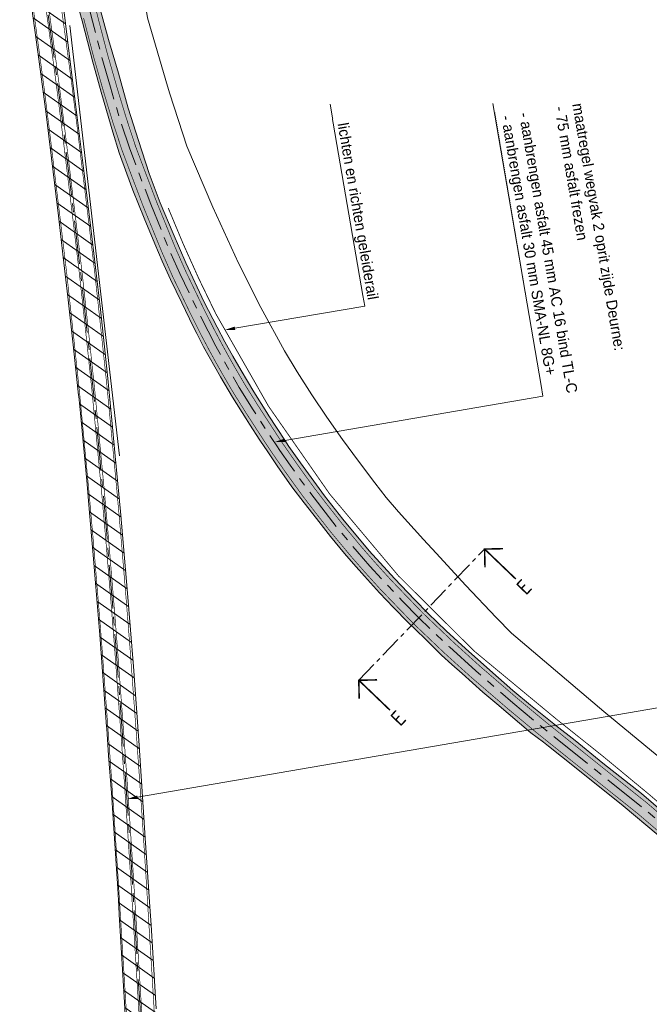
# Model space of a CAD drawing. Header units: metres. Extents: x 0 to 178216, y 0 to 407261.
# Tile 33 of 126: x 177851 to 177996, y 387128 to 387356. Entities that reach past the tile are written whole.
import ezdxf
from ezdxf import colors
from ezdxf.entities.mleader import LeaderData, LeaderLine
from ezdxf.enums import TextEntityAlignment as Align
from ezdxf.math import Vec2, Vec3

# ---------------------------------------------------------------- set-up
doc = ezdxf.new("R2010")
doc.units = ezdxf.units.M
for name, pattern in [('AM-AS', [16, 10, -2, 2, -2]), ('VW-3-3_STREEP', [6, 3, -3]), ('XX-CENTER', [8, 5, -1, 1, -1])]:
    doc.linetypes.add(name, pattern=pattern)
doc.layers.get('0').update_dxf_attribs({"lineweight": 18})
for name, color, linetype, lineweight in [('B-WE-VH-VERHARDING_KANTVERHARDING-G', 50, 'Continuous', 18), ('N-WE-VH-VERHARDING_ASFALT-WEGVAK_2', 7, 'Continuous', 18), ('N-WE-VH-VERHARDING_ASFALT-WEGVAK_2_OP-_EN_AFRITTEN', 7, 'Continuous', 18), ('N-WE-VW-MARKERING_LANGS_STREEP_33-G', 7, 'VW-3-3_STREEP', 18), ('N-WE-VW-MARKERING_LANGS_STREEP_DOORGETROKKEN_3X015-G', 7, 'Continuous', 18), ('T-WE-BV-GELEIDECONSTRUCTIE_GELEIDERAIL-G', 30, 'BV-GELEIDERAIL', 35), ('X-XX-AL-TEKENBLAD-T50-2_1', 7, 'Continuous', 18), ('X-XX-AL-VERWIJZING-S', 7, 'XX-CENTER', 18), ('X-XX-AL-VERWIJZING_DOORSNEDE-G', 7, 'XX-CENTER', 18), ('X-XX-AL-WERKGRENS-G_OVERZICHTSKAART', 7, 'XX-WERKGRENS', 18)]:
    doc.layers.add(name, color=color, linetype=linetype, lineweight=lineweight)
doc.layers.add('N-WE-AM-AS_WEG-G', color=10, linetype='AM-AS', lineweight=18, plot=False)
doc.layers.add('X-XX-AL-HULPLIJN-G', color=210, linetype='Continuous', lineweight=18, plot=False)
doc.styles.add('Futurabook1-1000', font='LT.TTF', dxfattribs={"height": 2.5})
doc.styles.add('NLCS-ISO', font='NLCS-ISO.ttf')
doc.styles.add('NLCS-ISO-M200-T35', font='NLCS-ISO.ttf', dxfattribs={"height": 0.7})
doc.linetypes.add('BV-GELEIDERAIL', pattern='A,10,-3,[108,NLCS.SHX,S=1,R=0,X=0,Y=0],-3', length=16)
doc.linetypes.add('XX-WERKGRENS', pattern='A,0,[137,NLCS.SHX,S=0.1,R=0,X=-1.1,Y=-1.35],-6', length=6)

# ---------------------------------------------------------------- blocks, each defined once
blk = doc.blocks.new('SAL-VERWIJZING_AANZICHT_BOVEN-SO')
at = {"linetype": 'Continuous', "const_width": 0.35, "flags": 128}
for points in [[(3, 7), (0, 10), (-3, 7)], [(0, 10), (0, 0)]]:
    blk.add_lwpolyline(points, dxfattribs=at)
at = {"lineweight": 50, "style": 'NLCS-ISO'}
blk.add_attdef('...', text='', height=5, dxfattribs=at).set_placement((-0.02, -0.9), align=Align.TOP_CENTER)

msp = doc.modelspace()

# ---------------------------------------------------------------- hatches: boundary and pattern name
at = {"layer": 'N-WE-VH-VERHARDING_ASFALT-WEGVAK_2', "transparency": 33554687}
h = msp.add_hatch(dxfattribs=at)
h.set_pattern_fill('ANSI31', color=256, angle=180.002807)
h.set_pattern_definition([(144.76455, (177707.785, 387933.401), (-1.831777, -2.593302), [])])
h.paths.add_polyline_path([(177835.425, 387467.065), (177836.906, 387457.31), (177837.187, 387455.714), (177837.607, 387455.732), (177837.955, 387455.541), (177838.172, 387455.052), (177838.712, 387453.501), (177839.102, 387451.027), (177840.958, 387440.185), (177842.732, 387429.184), (177844.078, 387421.269), (177845.356, 387413.099), (177846.856, 387403.868), (177848.497, 387392.834), (177852.293, 387367.47), (177853.33, 387359.988), (177853.591, 387358.111), (177855.174, 387346.392), (177856.896, 387333.689), (177859.733, 387310.245), (177860.8, 387300.629), (177861.883, 387291.497), (177863.168, 387279.744), (177864.373, 387268.733), (177864.406, 387268.429), (177864.773, 387264.604), (177865.792, 387253.993), (177866.347, 387248.206), (177866.849, 387242.503), (177867.696, 387232.758), (177868.324, 387224.501), (177869.311, 387213.399), (177870.838, 387192.224), (177870.873, 387191.726), (177871.313, 387185.533), (177871.972, 387176.899), (177873.137, 387159.28), (177873.41, 387154.734), (177873.659, 387150.587), (177873.768, 387148.765), (177874.951, 387128.396), (177875.47, 387119.848), (177875.899, 387112.291), (177876.393, 387103.918), (177877.189, 387088.257), (177878.054, 387064.037), (177878.043, 387060.843), (177878.043, 387060.755), (177877.388, 387060.74), (177878.61, 387046.837), (177879.038, 387040.149), (177879.591, 387026.138), (177879.965, 387013.12), (177880.431, 386995.997), (177880.666, 386987.992), (177881.108, 386971.911), (177881.402, 386962.293), (177881.734, 386962.253), (177884.629, 386961.904), (177884.689, 386961.897), (177884.97, 386961.863), (177885.027, 386961.856), (177885.283, 386961.825), (177885.509, 386961.797), (177888.534, 386961.422), (177888.492, 386962.85), (177888.034, 386976.722), (177887.676, 386985.226), (177887.378, 386994.464), (177887.057, 387002.046), (177886.813, 387009.423), (177886.821, 387010.595), (177886.793, 387011.344), (177887.162, 387011.376), (177886.893, 387016.768), (177886.545, 387029.657), (177885.858, 387045.987), (177885.464, 387061.172), (177885.303, 387067.382), (177884.41, 387086.865), (177883.246, 387109.56), (177882.297, 387126.98), (177881.121, 387146.395), (177880.844, 387150.535), (177880.533, 387155.185), (177879.782, 387166.403), (177878.382, 387187.863), (177877.035, 387206.048), (177875.703, 387223.011), (177874.059, 387241.855), (177872.854, 387254.638), (177872.221, 387261.349), (177871.115, 387272.643), (177870.51, 387278.507), (177869.47, 387288.596), (177867.142, 387307.981), (177865.679, 387319.963), (177864.075, 387332.967), (177862.555, 387344.603), (177860.544, 387361.087), (177860.528, 387361.216), (177862.075, 387361.439), (177861.756, 387363.244), (177851.063, 387422.693), (177844.744, 387458.489), (177843.39, 387466.329), (177843.183, 387467.459)])
at = {"layer": 'N-WE-VH-VERHARDING_ASFALT-WEGVAK_2_OP-_EN_AFRITTEN', "transparency": 33554687}
h = msp.add_hatch(dxfattribs=at)
h.set_pattern_fill('ZIGZAG', color=256, angle=360)
h.set_pattern_definition([(279.76174, (177707.785, 387933.401), (3.667356, -2.590704), [3.175, -3.175]), (9.76174, (177708.3233, 387930.272), (2.590704, 3.667356), [3.175, -3.175])])
h.paths.add_polyline_path([(178064.4635, 386936.5366), (178070.8047, 386935.7969), (178070.467, 386936.859), (178070.155, 386938.523), (178069.971, 386940.559), (178070.139, 386943.106), (178070.859, 386950.234), (178071.816, 386959.407), (178073.027, 386967.12), (178073.889, 386974.319), (178074.586, 386980.098), (178075.387, 386987.778), (178076.518, 387002.221), (178076.676, 387017.035), (178076.249, 387025.838), (178076.069, 387029.547), (178074.781, 387040.713), (178073.281, 387049.54), (178071.566, 387057.841), (178068.957, 387068.266), (178065.338, 387079.165), (178060.45, 387091.853), (178051.295, 387111.105), (178046.043, 387120.194), (178045.424, 387121.112), (178039.909, 387129.278), (178034.078, 387137.277), (178030.26, 387141.973), (178024.504, 387148.584), (178020.751, 387152.848), (178017.017, 387156.521), (178013.032, 387160.477), (178007.102, 387165.801), (178003.345, 387169.13), (177994.451, 387176.755), (177985.524, 387183.749), (177979.099, 387188.964), (177974.683, 387192.417), (177974.163, 387192.824), (177968.832, 387197.114), (177964.732, 387200.558), (177959.377, 387205.218), (177953.767, 387210.233), (177949.347, 387214.324), (177945.153, 387218.349), (177941.987, 387221.548), (177937.348, 387226.43), (177931.554, 387232.811), (177925.463, 387240.105), (177921.203, 387245.528), (177915.617, 387253.143), (177912.971, 387256.918), (177912.038, 387258.339), (177908.313, 387264.018), (177907.838, 387264.777), (177904.85, 387269.559), (177901.909, 387274.454), (177900.001, 387277.792), (177898.155, 387281.106), (177896.38, 387284.457), (177893.409, 387290.259), (177889.119, 387299.386), (177886.231, 387306.091), (177883.254, 387313.226), (177880.689, 387319.961), (177878.182, 387327.638), (177875.813, 387335.101), (177873.609, 387343.202), (177871.264, 387350.958), (177868.08, 387362.798), (177868.0612, 387362.8785), (177863.441, 387361.636), (177865.167, 387355.286), (177867.63, 387345.711), (177869.715, 387338.266), (177872.284, 387329.532), (177873.767, 387324.783), (177875.534, 387319.885), (177876.918, 387316.142), (177879.558, 387309.66), (177881.966, 387303.755), (177883.69, 387299.768), (177885.605, 387295.501), (177888.192, 387290.09), (177890.876, 387284.63), (177891.699, 387283.006), (177893.253, 387279.94), (177897.156, 387273.012), (177899.96, 387268.295), (177903.068, 387263.297), (177903.881, 387262.05), (177906.288, 387258.357), (177908.068, 387255.69), (177910.259, 387252.407), (177913.623, 387247.587), (177916.499, 387243.865), (177919.311, 387240.26), (177922.592, 387236.132), (177925.813, 387232.216), (177927.887, 387229.821), (177930.44, 387226.947), (177933.877, 387223.076), (177937.116, 387219.674), (177940.501, 387216.215), (177944.371, 387212.504), (177948.264, 387208.695), (177950.623, 387206.571), (177953.037, 387204.435), (177957.758, 387200.106), (177961.002, 387197.472), (177968.914, 387190.736), (177971.816, 387188.562), (177972.975, 387187.693), (177975.993, 387185.28), (177982.822, 387179.789), (177990.181, 387173.89), (177998.336, 387167.127), (178004.8, 387161.418), (178009.576, 387156.916), (178012.112, 387154.551), (178015.548, 387150.999), (178017.939, 387148.528), (178024.15, 387141.45), (178027.234, 387137.919), (178031.382, 387132.669), (178035.452, 387127.027), (178039.984, 387120.34), (178041.171, 387118.453), (178043.142, 387115.323), (178045.221, 387111.669), (178047.406, 387107.8), (178050.217, 387102.502), (178052.13, 387098.635), (178053.86, 387094.893), (178055.155, 387092.02), (178057.023, 387087.712), (178058.627, 387083.752), (178059.742, 387080.882), (178061.711, 387075.183), (178062.707, 387072.137), (178064.194, 387067.319), (178065.252, 387063.74), (178066.148, 387059.93), (178067.213, 387055.236), (178068.259, 387050.372), (178069.386, 387044.149), (178070.477, 387036.55), (178071.276, 387028.1), (178071.435, 387025.587), (178071.676, 387021.781), (178071.837, 387014.804), (178071.677, 387005.342), (178071.276, 386998.042), (178070.506, 386989.365), (178069.164, 386977.209), (178067.36, 386960.738), (178065.798, 386947.977)])

# ---------------------------------------------------------------- linework, layer by layer
at = {"layer": 'B-WE-VH-VERHARDING_KANTVERHARDING-G', "ltscale": 0.2, "flags": 128}
for points in [[(177882.297, 387126.98), (177881.121, 387146.395), (177880.844, 387150.535), (177880.533, 387155.185), (177879.782, 387166.403), (177878.382, 387187.863), (177877.035, 387206.048), (177875.703, 387223.011), (177874.059, 387241.855), (177872.854, 387254.638), (177872.221, 387261.349), (177871.115, 387272.643), (177870.51, 387278.507), (177869.47, 387288.596), (177867.142, 387307.981), (177865.679, 387319.963), (177864.075, 387332.967), (177862.555, 387344.603), (177860.544, 387361.087), (177860.528, 387361.216), (177862.075, 387361.439)], [(177863.441, 387361.636), (177865.167, 387355.286), (177867.63, 387345.711), (177869.715, 387338.266), (177872.284, 387329.532), (177873.767, 387324.783), (177875.534, 387319.885), (177876.918, 387316.142), (177879.558, 387309.66), (177881.966, 387303.755), (177883.69, 387299.768), (177885.605, 387295.501), (177888.192, 387290.09), (177890.876, 387284.63), (177891.699, 387283.006), (177893.253, 387279.94), (177897.156, 387273.012), (177899.96, 387268.295), (177903.068, 387263.297), (177903.881, 387262.05), (177906.288, 387258.357), (177908.068, 387255.69), (177910.259, 387252.407), (177913.623, 387247.587), (177916.499, 387243.865), (177919.311, 387240.26), (177922.592, 387236.132), (177925.813, 387232.216), (177927.887, 387229.821), (177930.44, 387226.947), (177933.877, 387223.076), (177937.116, 387219.674), (177940.501, 387216.215), (177944.371, 387212.504), (177948.264, 387208.695), (177950.623, 387206.571), (177953.037, 387204.435), (177957.758, 387200.106), (177961.002, 387197.472), (177968.914, 387190.736), (177971.816, 387188.562), (177972.975, 387187.693), (177975.993, 387185.28), (177982.822, 387179.789), (177990.181, 387173.89), (177998.336, 387167.127)], [(178003.345, 387169.13), (177994.451, 387176.755), (177985.524, 387183.749), (177979.099, 387188.964), (177974.683, 387192.417), (177974.163, 387192.824), (177968.832, 387197.114), (177964.732, 387200.558), (177959.377, 387205.218), (177953.767, 387210.233), (177949.347, 387214.324), (177945.153, 387218.349), (177941.987, 387221.548), (177937.348, 387226.43), (177931.554, 387232.811), (177925.463, 387240.105), (177921.203, 387245.528), (177915.617, 387253.143), (177912.971, 387256.918), (177912.038, 387258.339), (177908.313, 387264.018), (177907.838, 387264.777), (177904.85, 387269.559), (177901.909, 387274.454), (177900.001, 387277.792), (177898.155, 387281.106), (177896.38, 387284.457), (177893.409, 387290.259), (177889.119, 387299.386), (177886.231, 387306.091), (177883.254, 387313.226), (177880.689, 387319.961), (177878.182, 387327.638), (177875.813, 387335.101), (177873.609, 387343.202), (177871.264, 387350.958), (177868.08, 387362.798)], [(177853.591, 387358.111), (177855.174, 387346.392), (177856.896, 387333.689), (177859.733, 387310.245), (177860.8, 387300.629), (177861.883, 387291.497), (177863.168, 387279.744), (177864.373, 387268.733), (177864.406, 387268.429), (177864.773, 387264.604), (177865.792, 387253.993), (177866.347, 387248.206), (177866.849, 387242.503), (177867.696, 387232.758), (177868.324, 387224.501), (177869.311, 387213.399), (177870.838, 387192.224), (177870.873, 387191.726), (177871.313, 387185.533), (177871.972, 387176.899), (177873.137, 387159.28), (177873.41, 387154.734), (177873.659, 387150.587), (177873.768, 387148.765), (177874.951, 387128.396), (177875.47, 387119.848)]]:
    msp.add_lwpolyline(points, dxfattribs=at)
at = {"layer": 'N-WE-AM-AS_WEG-G', "flags": 128}
for points in [[(177839.8493, 387467.2894), (177841.2092, 387459.7763), (177842.5586, 387451.993), (177843.8877, 387443.9622), (177845.3319, 387435.3976), (177848.257, 387417.2829), (177849.3981, 387410.3171), (177850.5153, 387403.161), (177851.5144, 387396.7583), (177852.3806, 387391.037), (177854.9467, 387373.6479), (177856.562, 387362.4414), (177856.8311, 387360.4915), (177858.1971, 387350.591), (177859.5584, 387340.5002), (177860.8296, 387330.4172), (177863.4888, 387308.5282), (177864.88, 387296.8662), (177866.3902, 387282.9782), (177867.7534, 387270.1542), (177869.2596, 387254.3194), (177870.0057, 387246.4714), (177870.9489, 387235.7805), (177872.195, 387220.7502), (177872.9601, 387211.1157), (177874.5052, 387190.1635), (177875.2303, 387179.9726), (177875.9803, 387168.9475), (177876.6484, 387158.5466), (177876.8714, 387154.9362), (177877.2244, 387149.2272), (177878.4934, 387128.5006), (177879.1395, 387117.5205), (177879.7396, 387106.3265), (177880.5326, 387091.1835), (177881.0627, 387080.0784), (177881.7378, 387062.552), (177881.7958, 387061.0319), (177881.9578, 387056.7916), (177882.3318, 387046.4943), (177882.6328, 387038.0117), (177882.9688, 387027.9176), (177883.2948, 387018.5336), (177883.6588, 387007.564), (177884.1069, 386993.0953), (177884.4689, 386980.4761), (177884.8829, 386966.5685), (177885.1004, 386961.8472)], [(177865.8264, 387362.2711), (177867.2649, 387356.3523), (177869.5381, 387347.5792), (177871.7054, 387339.9644), (177873.919, 387332.6289), (177876.1238, 387325.9141), (177877.6413, 387321.8539), (177881.0477, 387312.8933), (177885.3053, 387302.4718), (177887.7576, 387296.8962), (177891.8118, 387288.4544), (177894.2853, 387283.5263), (177896.0957, 387280.0998), (177897.709, 387277.1451), (177899.276, 387274.3804), (177901.4902, 387270.5744), (177904.7244, 387265.4087), (177905.9961, 387263.4441), (177909.0454, 387258.7325), (177910.1514, 387257.0889), (177910.9123, 387255.9569), (177913.2756, 387252.5675), (177915.1627, 387249.9149), (177917.78, 387246.3249), (177920.5576, 387242.7115), (177924.141, 387238.1629), (177928.7605, 387232.6123), (177931.7014, 387229.249), (177935.4113, 387225.1571), (177939.1455, 387221.2797), (177942.9655, 387217.3266), (177950.045, 387210.582), (177956.1339, 387205.0699), (177964.7554, 387197.6574), (177971.3256, 387192.1912), (177973.3749, 387190.5484), (177983.8155, 387182.1815), (177994.8632, 387173.3576), (178003.4182, 387166.0143), (178009.0807, 387160.9216), (178015.2897, 387154.9376), (178020.5808, 387149.3335), (178026.0253, 387143.1594), (178031.97, 387135.9118), (178037.5925, 387128.2914), (178043.3498, 387119.84), (178047.3802, 387113.1528), (178050.7369, 387107.1076), (178053.2249, 387102.3429), (178056.4248, 387095.6246), (178059.004, 387089.8001), (178061.6415, 387082.9972), (178063.8223, 387076.6778), (178065.9104, 387069.9871), (178068.0365, 387062.2613), (178069.5989, 387055.7309), (178070.7245, 387050.559), (178072.0731, 387043.1177), (178073.0238, 387036.1737), (178073.621, 387030.204), (178073.9209, 387025.7438), (178073.9425, 387025.4201), (178074.148, 387020.4568), (178074.2721, 387015.7188), (178074.2448, 387010.5633), (178074.0273, 387004.6185), (178073.7185, 386998.5329), (178073.3252, 386993.4541), (178072.8174, 386987.4168), (178072.1066, 386980.4006), (178070.5977, 386967.259), (178067.5043, 386941.5123), (178066.7694, 386935.3354)]]:
    msp.add_lwpolyline(points, dxfattribs=at)
at = {"layer": 'N-WE-VW-MARKERING_LANGS_STREEP_33-G', "const_width": 0.15, "flags": 128}
msp.add_lwpolyline([(177591.0158, 388203.1343), (177595.7145, 388193.0264), (177602.6465, 388178.0612), (177609.9234, 388162.3427), (177616.6394, 388147.9586), (177623.1358, 388133.8778), (177630.5377, 388118.0033), (177631.4394, 388116.0675), (177638.3376, 388101.1486), (177644.9108, 388086.8762), (177651.1788, 388073.2409), (177659.6574, 388054.7806), (177665.7959, 388041.1665), (177672.0532, 388027.0095), (177673.3869, 388023.9913), (177679.4371, 388009.9516), (177687.98, 387989.8279), (177693.7182, 387976.0795), (177700.1823, 387960.1971), (177705.4976, 387946.956), (177710.4657, 387934.4637), (177711.2259, 387932.5533), (177716.3025, 387919.5415), (177721.6878, 387905.2607), (177726.8581, 387891.3975), (177732.2063, 387876.8388), (177736.7453, 387864.2142), (177740.868, 387852.6347), (177745.0134, 387840.94), (177745.104, 387840.6735), (177748.8403, 387829.7307), (177752.573, 387818.737), (177756.3046, 387807.4401), (177759.9659, 387796.3679), (177763.5249, 387785.2902), (177766.3612, 387776.3819), (177770.6442, 387762.7658), (177775.1085, 387748.1741), (177775.9728, 387745.3048), (177778.7884, 387735.9575), (177782.2423, 387724.358), (177785.1193, 387714.4579), (177788.957, 387701.1699), (177792.4717, 387688.6346), (177793.9, 387683.529, 0.01628802), (177795.8582, 387677.3169), (177800.327, 387664.6), (177804.324, 387653.175), (177806.247, 387647.637), (177807.5622, 387643.8589, -0.02226395), (177810.1115, 387635.3306), (177811.4626, 387629.9484), (177814.971, 387615.5313), (177818.2495, 387601.6423), (177824.3884, 387575.1771), (177825.3415, 387570.9223), (177827.5842, 387560.8199), (177829.5014, 387552.2799), (177829.7109, 387551.3423), (177832.0163, 387540.6213), (177836.3841, 387519.9462), (177839.0772, 387506.7133), (177841.1849, 387496.0325), (177842.8438, 387487.3711), (177843.229, 387485.2851), (177853.7198, 387428.4919, 0.00350095), (177853.9838, 387427.1167), (177855.7028, 387418.489), (177856.8678, 387412.5036), (177857.9687, 387406.7831), (177859.1697, 387400.6244), (177860.8924, 387392.2477), (177862.8842, 387382.5803), (177865.0516, 387372.5238), (177866.9146, 387363.9333), (177868.6713, 387356.7054), (177870.9374, 387347.9595), (177873.0968, 387340.3723), (177875.3021, 387333.0646), (177877.4923, 387326.3943), (177878.9981, 387322.3653), (177882.3967, 387313.4252), (177886.6403, 387303.038), (177889.0751, 387297.5021), (177893.1134, 387289.0935), (177895.5744, 387284.1903), (177897.3732, 387280.786), (177898.9762, 387277.8501), (177900.5334, 387275.1025), (177902.7316, 387271.3239), (177905.9476, 387266.1874), (177907.2133, 387264.232), (177910.2556, 387259.5313), (177911.3544, 387257.8984), (177912.1088, 387256.7761), (177914.4611, 387253.4025), (177916.3393, 387250.7624), (177918.9409, 387247.194), (177921.7019, 387243.602), (177925.2679, 387239.0755), (177929.8637, 387233.5535), (177932.7844, 387230.2133), (177936.4709, 387226.1472), (177940.189, 387222.2864), (177943.9874, 387218.3557), (177951.0318, 387211.6446), (177957.0933, 387206.1573), (177965.6918, 387198.7646), (177972.2429, 387193.3143), (177974.2818, 387191.6798), (177984.7213, 387183.3138), (177995.7882, 387174.4745), (178004.3753, 387167.1036), (178010.069, 387161.983), (178016.3205, 387155.9579), (178021.6521, 387150.311), (178027.13, 387144.099), (178033.1147, 387136.8026), (178038.7755, 387129.1303), (178044.5709, 387120.623), (178048.6353, 387113.8792), (178052.0136, 387107.7953), (178054.5225, 387102.9904), (178057.7425, 387096.23), (178060.3436, 387090.3561), (178063.0033, 387083.4959), (178065.2, 387077.1304), (178067.3019, 387070.3956), (178069.441, 387062.6225), (178071.0126, 387056.0538), (178072.1468, 387050.8426), (178073.5054, 387043.3454), (178074.464, 387036.3443), (178075.0661, 387030.3249), (178075.3677, 387025.8411), (178075.3905, 387025.4983), (178075.5972, 387020.5058), (178075.7222, 387015.734), (178075.6947, 387010.533), (178075.476, 387004.5552), (178075.1656, 386998.4401), (178074.7705, 386993.3373), (178074.2612, 386987.283), (178073.5483, 386980.2448), (178072.0378, 386967.0898), (178068.944, 386941.3402), (178068.2092, 386935.1641)], format="xyb", dxfattribs=at)
for points in [[(177878.5586, 387061.2897), (177878.5151, 387062.429), (177877.8407, 387079.9394), (177877.3116, 387091.0223), (177876.5191, 387106.1558), (177875.9196, 387117.3394), (177875.2742, 387128.3074), (177874.0054, 387149.0301), (177873.6526, 387154.7371), (177873.4298, 387158.3438), (177872.7623, 387168.7347), (177872.013, 387179.7487), (177871.2886, 387189.9304), (177869.7445, 387210.8695), (177868.9805, 387220.4893), (177867.7356, 387235.5056), (177866.7941, 387246.1771), (177866.0491, 387254.0142), (177864.5446, 387269.831), (177863.1837, 387282.6335), (177861.6757, 387296.5009), (177860.2869, 387308.1427), (177857.6291, 387330.021), (177856.3605, 387340.083), (177855.0017, 387350.1551), (177853.6363, 387360.0507), (177853.3686, 387361.9909), (177851.7555, 387373.1824), (177849.191, 387390.5602), (177848.3268, 387396.2683), (177847.3288, 387402.6637), (177846.2136, 387409.8077), (177845.0738, 387416.7652), (177842.1499, 387434.8725), (177840.7068, 387443.4308), (177839.3789, 387451.4542), (177839.0858, 387453.1449)], [(177886.7851, 387010.5938), (177886.518, 387018.643), (177886.192, 387028.0272), (177885.8559, 387038.1225), (177885.5548, 387046.6087), (177885.1805, 387056.9117), (177885.0184, 387061.155), (177884.9604, 387062.6749), (177884.2848, 387080.2173), (177883.7536, 387091.3448), (177882.96, 387106.4971), (177882.3594, 387117.7015), (177881.7126, 387128.6939), (177880.4434, 387149.4243), (177880.0903, 387155.1352), (177879.867, 387158.7493), (177879.1983, 387169.1603), (177878.4475, 387180.1965), (177877.7218, 387190.3965), (177876.1757, 387211.362), (177875.4094, 387221.011), (177874.1621, 387236.0555), (177873.2173, 387246.7657), (177872.4701, 387254.6247), (177870.9623, 387270.4773), (177869.5967, 387283.323), (177868.0843, 387297.2316), (177866.6907, 387308.9136), (177864.0302, 387330.8134), (177862.7563, 387340.9175), (177861.3925, 387351.027), (177860.3681, 387358.4518)]]:
    msp.add_lwpolyline(points, dxfattribs=at)
at = {"layer": 'N-WE-VW-MARKERING_LANGS_STREEP_DOORGETROKKEN_3X015-G', "const_width": 0.15, "flags": 128}
for points in [[(177878.815, 387117.5022), (177878.169, 387128.4812), (177876.9, 387149.2073), (177876.547, 387154.9161), (177876.324, 387158.5261), (177875.656, 387168.9261), (177874.906, 387179.95), (177874.181, 387190.14), (177872.636, 387211.0909), (177871.871, 387220.7239), (177870.6251, 387235.7528), (177869.6821, 387246.4417), (177868.9361, 387254.2887), (177867.4301, 387270.1216), (177866.0671, 387282.9435), (177864.5571, 387296.8294), (177863.1661, 387308.4893), (177860.5071, 387330.3773), (177859.2361, 387340.4582), (177857.8751, 387350.5471), (177856.5091, 387360.4471)], [(177879.464, 387117.5387), (177878.8179, 387128.5201), (177877.5488, 387149.2471), (177877.1958, 387154.9562), (177876.9727, 387158.567), (177876.3046, 387168.969), (177875.5545, 387179.9952), (177874.8293, 387190.187), (177873.2841, 387211.1406), (177872.5189, 387220.7764), (177871.2727, 387235.8082), (177870.3293, 387246.501), (177869.5831, 387254.3502), (177868.0768, 387270.1867), (177866.7134, 387283.013), (177865.2029, 387296.903), (177863.8114, 387308.567), (177861.1522, 387330.4571), (177859.8807, 387340.5423), (177858.5192, 387350.635), (177857.153, 387360.5359)], [(177865.519, 387355.914), (177867.801, 387347.107), (177869.978, 387339.458), (177872.202, 387332.088), (177874.425, 387325.318), (177875.957, 387321.219), (177879.373, 387312.233), (177883.648, 387301.769), (177886.122, 387296.144), (177890.196, 387287.661), (177892.685, 387282.702), (177894.51, 387279.248), (177896.136, 387276.27), (177897.715, 387273.484), (177899.949, 387269.644), (177903.206, 387264.442), (177904.485, 387262.466), (177907.543, 387257.741), (177908.658, 387256.084), (177909.427, 387254.94), (177911.804, 387251.531), (177913.702, 387248.863), (177916.339, 387245.246), (177919.137, 387241.606), (177922.742, 387237.03), (177927.391, 387231.444), (177930.357, 387228.052), (177934.096, 387223.928), (177937.85, 387220.03), (177941.697, 387216.049), (177948.82, 387209.263), (177954.943, 387203.72), (177963.593, 387196.283), (177970.187, 387190.797), (177972.249, 387189.144), (177982.691, 387180.776), (177993.715, 387171.971), (178002.23, 387164.662)]]:
    msp.add_lwpolyline(points, dxfattribs=at)
at = {"layer": 'X-XX-AL-HULPLIJN-G', "flags": 128}
for points in [[(177882.297, 387126.98), (177881.121, 387146.395), (177880.844, 387150.535), (177880.533, 387155.185), (177879.782, 387166.403), (177878.382, 387187.863), (177877.035, 387206.048), (177875.703, 387223.011), (177874.059, 387241.855), (177872.854, 387254.638), (177872.221, 387261.349), (177871.115, 387272.643), (177870.51, 387278.507), (177869.47, 387288.596), (177867.142, 387307.981), (177865.679, 387319.963), (177864.075, 387332.967), (177862.555, 387344.603), (177860.544, 387361.087)], [(177863.441, 387361.636), (177865.167, 387355.286), (177867.63, 387345.711), (177869.715, 387338.266), (177872.284, 387329.532), (177873.767, 387324.783), (177875.534, 387319.885), (177876.918, 387316.142), (177879.558, 387309.66), (177881.966, 387303.755), (177883.69, 387299.768), (177885.605, 387295.501), (177888.192, 387290.09), (177890.876, 387284.63), (177891.699, 387283.006), (177893.253, 387279.94), (177897.156, 387273.012), (177899.96, 387268.295), (177903.068, 387263.297), (177903.881, 387262.05), (177906.288, 387258.357), (177908.068, 387255.69), (177910.259, 387252.407), (177913.623, 387247.587), (177916.499, 387243.865), (177919.311, 387240.26), (177922.592, 387236.132), (177925.813, 387232.216), (177927.887, 387229.821), (177930.44, 387226.947), (177933.877, 387223.076), (177937.116, 387219.674), (177940.501, 387216.215), (177944.371, 387212.504), (177948.264, 387208.695), (177950.623, 387206.571), (177953.037, 387204.435), (177957.758, 387200.106), (177961.002, 387197.472), (177968.914, 387190.736), (177971.816, 387188.562), (177972.975, 387187.693), (177975.993, 387185.28), (177982.822, 387179.789), (177990.181, 387173.89), (177998.336, 387167.127)], [(178003.345, 387169.13), (177994.451, 387176.755), (177985.524, 387183.749), (177979.099, 387188.964), (177974.683, 387192.417), (177974.163, 387192.824), (177968.832, 387197.114), (177964.732, 387200.558), (177959.377, 387205.218), (177953.767, 387210.233), (177949.347, 387214.324), (177945.153, 387218.349), (177941.987, 387221.548), (177937.348, 387226.43), (177931.554, 387232.811), (177925.463, 387240.105), (177921.203, 387245.528), (177915.617, 387253.143), (177912.971, 387256.918), (177912.038, 387258.339), (177908.313, 387264.018), (177907.838, 387264.777), (177904.85, 387269.559), (177901.909, 387274.454), (177900.001, 387277.792), (177898.155, 387281.106), (177896.38, 387284.457), (177893.409, 387290.259), (177889.119, 387299.386), (177886.231, 387306.091), (177883.254, 387313.226), (177880.689, 387319.961), (177878.182, 387327.638), (177875.813, 387335.101), (177873.609, 387343.202), (177871.264, 387350.958), (177868.08, 387362.798)], [(177853.591, 387358.111), (177855.174, 387346.392), (177856.896, 387333.689), (177859.733, 387310.245), (177860.8, 387300.629), (177861.883, 387291.497), (177863.168, 387279.744), (177864.373, 387268.733), (177864.406, 387268.429), (177864.773, 387264.604), (177865.792, 387253.993), (177866.347, 387248.206), (177866.849, 387242.503), (177867.696, 387232.758), (177868.324, 387224.501), (177869.311, 387213.399), (177870.838, 387192.224), (177870.873, 387191.726), (177871.313, 387185.533), (177871.972, 387176.899), (177873.137, 387159.28), (177873.41, 387154.734), (177873.659, 387150.587), (177873.768, 387148.765), (177874.951, 387128.396), (177875.47, 387119.848)], [(177862.3158, 387354.2243), (177873.8612, 387254.778)]]:
    msp.add_lwpolyline(points, dxfattribs=at)
at = {"layer": 'X-XX-AL-VERWIJZING_DOORSNEDE-G', "flags": 128}
msp.add_lwpolyline([(177929.1231, 387202.891), (177958.1923, 387233.2057)], dxfattribs=at)
at = {"layer": 'X-XX-AL-WERKGRENS-G_OVERZICHTSKAART', "flags": 128}
msp.add_lwpolyline([(178172.1025, 385210.5049), (178166.509, 385224.87), (178149.25, 385271.913), (178132.535, 385319.672), (178130.724, 385324.955), (178116.338, 385366.929), (178100.174, 385414.242), (178093.761, 385433.425), (178087.05, 385452.263), (178072.16, 385493.198), (178069.835, 385499.59), (178053.221, 385546.912), (178038.733, 385595.279), (178038.537, 385596.014), (178033.357, 385615.147), (178022.085, 385656.779), (178022.178, 385656.784), (178026.805, 385656.986), (178008.366, 385707.451), (177999.603, 385740.763), (177987.159, 385789.348), (177975.157, 385838.187), (177962.405, 385886.769), (177950.92, 385931.432), (177949.894, 385935.42), (177942.769, 385968.842), (177939.447, 385984.428), (177929.448, 386025.753), (177927.206, 386035.021), (177917.325, 386077.461), (177915.796, 386084.029), (177915.109, 386087.764), (177906.687, 386133.518), (177898.282, 386183.152), (177890.221, 386232.794), (177882.709, 386282.605), (177874.46, 386334.31), (177865.9, 386382.04), (177858.4, 386432.24), (177850.83, 386482.65), (177845.15, 386532.73), (177837.854, 386584), (177823.475, 386624.835), (177824.359, 386630.643), (177824.999, 386634.852), (177827.03, 386648.205), (177828.524, 386658.027), (177828.364, 386666.141), (177826.764, 386747.025), (177827.336, 386806.59), (177827.158, 386815.456), (177826.8946, 386828.5891), (177825.455, 386900.361), (177825.3801, 386904.2765), (177825.376, 386904.277), (177801.986, 386907.055), (177742.337, 386914.14), (177694.734, 386920.342), (177695.545, 386926.754), (177687.988, 386927.238), (177687.777, 386927.448), (177687.51, 386927.58), (177678.88, 386927.62), (177677.91, 386927.35), (177672.01, 386927.63), (177669.24, 386927.64), (177661.69, 386928.19), (177659.6, 386928.61), (177654.212, 386928.964), (177656.97, 386955.673), (177658.02, 386965.84), (177659.37, 386978.84), (177659.8, 386982.9), (177660.62, 386987), (177660.727, 386989.217), (177660.77, 386991.27), (177660.773, 386993.038), (177663.02, 386992.78), (177663.4729, 386993.9704), (177663.2654, 386994.0013), (177669.0444, 387032.8731), (177670.6435, 387042.7499), (177672, 387055.08), (177676.99, 387074.53), (177684.12, 387094.06), (177693.82, 387114.23), (177704.73, 387132.3), (177718.19, 387150.18), (177748.17, 387184.69), (177750, 387187.25), (177750, 387191.372), (177754.546, 387197.141), (177758.931, 387203.79), (177763.27, 387210.47), (177769.305, 387219.91), (177775.27, 387229.395), (177777.99, 387234.07), (177782.385, 387242.429), (177786.574, 387250.893), (177789.972, 387258.24), (177793.16, 387265.68), (177795.704, 387272.073), (177798.095, 387278.524), (177802.785, 387291.89), (177807.32, 387305.31), (177811.417, 387317.977), (177814.7883, 387328.9441), (177815.329, 387330.703), (177816.83, 387337.07), (177817.947, 387346.605), (177818.611, 387359.607), (177818.766, 387364.673), (177819.01, 387372.62), (177819.062, 387379.378), (177818.942, 387386.135), (177818.627, 387393.647), (177818.14, 387401.15), (177816.69, 387414.14), (177813.25, 387440.72), (177810.19, 387459.99), (177808.935, 387470.53), (177808.041, 387478.038), (177807.643, 387481.383), (177807.14, 387485.61), (177806.74, 387488.11), (177805.98, 387493.21), (177801.5, 387519.28), (177792.4, 387564.26), (177783.78, 387602.92), (177775.1, 387647.25), (177761.87, 387700.5), (177758.795, 387711.716), (177755.632, 387722.907), (177752.36, 387734.146), (177749, 387745.36), (177746.529, 387753.372), (177743.994, 387761.363), (177739.614, 387774.867), (177735.17, 387788.35), (177732.317, 387796.829), (177729.401, 387805.286), (177724.889, 387818.304), (177723.261, 387823.213), (177720.464, 387831.651), (177718.225, 387837.911), (177716.581, 387842.888), (177714.95, 387847.87), (177711.917, 387856.226), (177709.92, 387861.6), (177707.077, 387869.108), (177699.766, 387888.245), (177695.34, 387899.89), (177692.01, 387908.746), (177688.726, 387917.618), (177686.881, 387922.537), (177684.97, 387927.43), (177682.679, 387933.024), (177680.283, 387938.573), (177679.692, 387939.764), (177679, 387940.9), (177677.683, 387943.131), (177667.016, 387941.49), (177665.939, 387946.751), (177663.87, 387956.191), (177661.021, 387964.444), (177659.02, 387970.43), (177653.03, 387984.894), (177624.563, 388048.917), (177598.407, 388104.619), (177589.629, 388123.54), (177572.257, 388161.349), (177553.619, 388200.837), (177544.563, 388219.3075), (177532.054, 388251.71), (177524.315, 388271.105), (177509.283, 388308.953), (177501.963, 388328.052), (177496.133, 388343.231), (177491.007, 388356.547), (177482.954, 388377.433), (177481.873, 388380.258), (177474.832, 388398.656), (177461.979, 388430.519), (177461.68, 388431.26), (177452.343, 388450.736), (177441.21, 388473.96), (177433.987, 388488.414), (177428.456, 388497.981), (177424.522, 388504.996), (177420.547, 388511.975), (177418.47, 388515.399), (177417.349, 388517.131), (177414.947, 388520.502), (177412.36, 388523.731), (177409.411, 388527.071), (177406.285, 388530.241), (177404.633, 388531.746), (177384.471, 388551.571), (177361.906, 388572.07), (177340.247, 388591.481), (177329.583, 388601.89), (177315.216, 388616.368), (177304.298, 388628.773), (177296.867, 388637.5), (177292.034, 388643.679), (177277.366, 388664.231), (177268.563, 388679.3), (177260.607, 388694.757), (177255.931, 388706.022), (177250.05, 388721.844), (177244.196, 388740.999), (177243.818, 388742.411), (177242.984, 388745.19), (177242.484, 388746.524), (177241.894, 388747.819), (177241.286, 388748.95), (177240.615, 388750.052), (177239.875, 388751.1), (177239.061, 388752.075), (177238.167, 388752.961), (177237.756, 388753.29), (177228.345, 388756.001), (177226.395, 388756.51), (177224.465, 388757.091), (177222.557, 388757.741), (177220.674, 388758.462), (177218.819, 388759.25), (177216.994, 388760.106), (177215.202, 388761.028), (177213.391, 388762.076), (177211.62, 388763.191), (177209.891, 388764.372), (177208.208, 388765.615), (177206.572, 388766.921), (177204.986, 388768.286), (177203.452, 388769.71), (177201.972, 388771.189), (177200.548, 388772.723), (177199.181, 388774.308), (177197.875, 388775.943), (177196.631, 388777.626), (177195.45, 388779.354), (177194.406, 388781.035), (177193.423, 388782.752), (177192.501, 388784.503), (177191.643, 388786.285), (177190.848, 388788.097), (177190.118, 388789.936), (177189.454, 388791.8), (177189.219, 388792.375), (177188.911, 388792.916), (177188.538, 388793.413), (177188.103, 388793.858), (177187.616, 388794.243), (177187.083, 388794.563), (177186.513, 388794.812), (177185.916, 388794.987), (177185.302, 388795.083), (177184.677, 388795.141), (177167.332, 388796.857), (177167.332, 388796.857), (177172.22, 388862.44), (177214.36, 388859.13), (177222.38, 388859.49), (177225.69, 388859.14), (177229.32, 388858.74), (177243.69, 388859.26), (177252.7, 388859.74), (177260.24, 388860.1), (177262.48, 388860.23), (177262.03, 388864.63), (177277.72, 388866.5), (177295.821, 388868.625), (177316.7405, 388826.49), (177301.666, 388820.122), (177300.059, 388818.919), (177298.184, 388816.69), (177296.398, 388813.635), (177296.138, 388813.113), (177295.764, 388812.168), (177295.465, 388811.208), (177295.051, 388809.18), (177294.712, 388807.109), (177294.255, 388804.195), (177293.81, 388801.266), (177293.529, 388799.795), (177292.959, 388797.486), (177291.937, 388794.085), (177290.243, 388789.015), (177289.73, 388787.758), (177288.473, 388785.076), (177287.079, 388782.466), (177286.334, 388781.179), (177285.084, 388779.207), (177283.715, 388777.312), (177282.978, 388776.387), (177281.188, 388774.412), (177278.422, 388771.575), (177275.321, 388768.135), (177274.546, 388767.266), (177272.847, 388765.437), (177272.515, 388764.984), (177272.176, 388764.34), (177271.949, 388763.636), (177271.88, 388763.293), (177271.803, 388762.456), (177271.845, 388761.619), (177271.913, 388761.216), (177273.021, 388755.991), (177277.361, 388738.752), (177284.024, 388712.389), (177287.21, 388700.369), (177289.937, 388692.958), (177293.07, 388684.93), (177296.504, 388677.678), (177301.309, 388669.022), (177306.055, 388661.773), (177311.875, 388653.867), (177319.8687, 388645.2663), (177326.3921, 388638.6237), (177344.4155, 388622.3565), (177346.583, 388624.912), (177347.037, 388624.984), (177358.175, 388614.973), (177368.416, 388605.821), (177387.078, 388589.83), (177404.026, 388574.082), (177404.132, 388573.994), (177408.067, 388570.52), (177412.168, 388566.689), (177417.372, 388561.714), (177418.293, 388560.796), (177420.398, 388558.7), (177426.506, 388552.378), (177432.452, 388545.904), (177435.931, 388541.916), (177439.305, 388537.84), (177446.435, 388528.885), (177453.457, 388519.844), (177460.179, 388510.958), (177466.783, 388501.984), (177469.012, 388498.784), (177471.116, 388495.502), (177475.115, 388488.751), (177478.893, 388481.874), (177483.457, 388472.969), (177486.151, 388467.367), (177487.79, 388463.958), (177491.839, 388455.615), (177496.998, 388445.069), (177501.129, 388436.691), (177503.325, 388432.207), (177505.482, 388427.704), (177510.038, 388417.983), (177518.886, 388398.685), (177519.499, 388397.378), (177523.342, 388389.184), (177528.037, 388379.366), (177532.796, 388369.578), (177539.131, 388356.573), (177545.401, 388343.536), (177550.452, 388332.927), (177555.776, 388321.669), (177559.43, 388313.876), (177563.054, 388306.07), (177566.541, 388298.476), (177569.995, 388290.868), (177573.873, 388282.227), (177577.713, 388273.581), (177601.301, 388222.985), (177601.301, 388222.985), (177603.62, 388223.61), (177603.76, 388223.07), (177604.021, 388222.212), (177605.4, 388217.7), (177605.54, 388217.11), (177604.591, 388216.781), (177608.82, 388206.48), (177612.957, 388197.147), (177617.927, 388186.6), (177623.057, 388175.517), (177627.931, 388165.794), (177631.945, 388157.748), (177635.661, 388149.255), (177639.487, 388142.064), (177647.126, 388126.596), (177671.375, 388072.878), (177676.206, 388062.236), (177681.001, 388051.578), (177686.077, 388040.198), (177687.849, 388036.191), (177691.118, 388028.802), (177695.859, 388017.986), (177700.566, 388007.154), (177705.071, 387996.693), (177709.54, 387986.215), (177711.775, 387980.87), (177713.951, 387975.501), (177714.889, 387972.803), (177715.309, 387971.097), (177715.916, 387966.289), (177716.383, 387963.235), (177717.525, 387956.696), (177718.968, 387949.078), (177720.3, 387945.162), (177721.845, 387941.326), (177724.669, 387934.629), (177727.337, 387927.868), (177730.837, 387918.569), (177736.919, 387902.011), (177739.656, 387894.81), (177742.601, 387887.258), (177745.596, 387879.726), (177748.504, 387872.554), (177751.475, 387865.365), (177764.017, 387826.956), (177766.771, 387818.522), (177767.016, 387817.774), (177779.268, 387779.358), (177792.029, 387736.954), (177803.738, 387697.918), (177814.7, 387663.4), (177833.423, 387599.039), (177854.228, 387513.661), (177861.146, 387495.912), (177865.166, 387483.834), (177866.22, 387480.67), (177866.51, 387473.14), (177850.317, 387472.288), (177851.64, 387465.36), (177859.3692, 387458.6696), (177865.6619, 387428.9408), (177871.1924, 387402.0154), (177876.799, 387377.5155), (177880.271, 387355.988), (177884.918, 387340.14), (177885.4663, 387338.4332), (177889.35, 387326.345), (177895.386, 387312.234), (177901.317, 387299.266), (177906.458, 387289.06), (177911.972, 387279.051), (177914.909, 387274.161), (177918.272, 387268.885), (177921.756, 387263.684), (177925.35, 387258.555), (177929.037, 387253.492), (177932.803, 387248.491), (177935.484, 387245.125), (177938.272, 387241.845), (177944.051, 387235.427), (177946.967, 387232.241), (177953.867, 387224.768), (177960.88, 387217.403), (177964.418, 387213.784), (177985.711, 387195.707), (178010.416, 387175.364), (178023.139, 387163.259), (178026.608, 387159.598), (178029.964, 387155.84), (178030.003, 387155.793), (178031.597, 387153.919), (178036.656, 387147.802), (178041.574, 387141.568), (178043.946, 387138.376), (178048.781, 387131.536), (178053.362, 387124.519), (178055.513, 387120.917), (178057.895, 387116.657), (178059.1705, 387114.2452), (178060.177, 387112.342), (178062.37, 387107.983), (178064.482, 387103.584), (178066.527, 387099.155), (178069.853, 387091.512), (178072.846, 387083.728), (178074.169, 387079.768), (178075.658, 387074.806), (178077.023, 387069.81), (178078.28, 387064.785), (178079.444, 387059.739), (178080.531, 387054.679), (178081.873, 387048.036), (178083.13, 387041.375), (178084.298, 387034.699), (178085.367, 387028.004), (178086.184, 387022.327), (178086.333, 387021.294), (178087.268, 387013.59), (178087.734, 387005.838), (178087.668, 387001.945), (178087.238, 386996.16), (178086.572, 386990.403), (178085.753, 386984.666), (178083.979, 386973.226), (178083.558, 386970.737), (178082.543, 386965.807), (178081.559, 386960.888), (178080.924, 386956.97), (178080.952, 386956.064), (178081.063, 386955.521), (178081.265, 386955), (178081.909, 386953.941), (178082.291, 386953.451), (178074.874, 386882.3343), (178063.458, 386883.571), (178063.312, 386883.311), (178063.139, 386882.917), (178062.651, 386881.26), (178062.134, 386874.909), (178062.17, 386874.381), (178047.863, 386876.655), (178047.905, 386876.739), (178048.051, 386877.161), (178048.239, 386877.937), (178048.335, 386878.732), (178048.35, 386879.131), (178048.322, 386880.027), (178048.202, 386880.916), (178048.103, 386881.352), (178047.817, 386882.23), (178047.434, 386883.073), (178047.209, 386883.476), (178046.665, 386884.305), (178046.035, 386885.07), (178045.686, 386885.42), (178045.468, 386885.59), (178008.135, 386890.134), (177990.889, 386892.394), (177986.578, 386892.944), (177962.749, 386895.894), (177952.223, 386897.199), (177949.593, 386897.628), (177944.857, 386898.524), (177936.05, 386900.361), (177933.142, 386901.009), (177932.4569, 386901.1517), (177932.4, 386883.39), (177932.396, 386883.3846), (177932.361, 386872.459), (177932.116, 386796.216), (177932.093, 386788.934), (177931.433, 386723.945), (177930.484, 386630.535), (177930.993, 386626.973), (177931.942, 386620.336), (177934.66, 386601.333), (177935.597, 386594.783), (177938.866, 386538.383), (177940.816, 386505.116), (177929.546, 386507.573), (177930.806, 386488.394), (177934.279, 386439.294), (177935.718, 386389.466), (177939.768, 386340.075), (177945.937, 386290.667), (177952.652, 386241.337), (177960.655, 386192.068), (177969.097, 386143.067), (177974.028, 386107.444), (177974.0293, 386107.4399), (177975.91, 386093.84), (177980.749, 386061.926), (177983.419, 386044.311), (177992.225, 385995.682), (178001.711, 385946.835), (178013.695, 385898.195), (178022.872, 385849.562), (178034.747, 385801.122), (178046.986, 385752.964), (178060.321, 385704.647), (178073.437, 385659.021), (178094.419, 385584.771), (178092.191, 385585.879), (178096.459, 385567.208), (178097.827, 385561.225), (178101.659, 385559.151), (178113.385, 385514.957), (178113.845, 385513.225), (178129.049, 385465.948), (178135.104, 385447.011), (178141.068, 385428.064), (178150.484, 385402.008), (178157.991, 385381.233), (178174.564, 385334.282), (178181.913, 385313.996), (178191.531, 385287.446), (178208.877, 385240.921), (178214.2558, 385226.9185)], close=True, dxfattribs=at)

# ---------------------------------------------------------------- block references
at = {"layer": 'X-XX-AL-VERWIJZING-S'}
ref = msp.add_blockref('SAL-VERWIJZING_AANZICHT_BOVEN-SO', (177965.41, 387226.2845), dxfattribs=dict(at, rotation=46.2015160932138))
ref.add_attrib('...', 'E', dxfattribs={"layer": '0', "lineweight": 50, "height": 3.5, "rotation": 46.201516, "style": 'NLCS-ISO-M200-T35'}).set_placement((177966.0466, 387225.653), align=Align.TOP_CENTER)
ref = msp.add_blockref('SAL-VERWIJZING_AANZICHT_BOVEN-SO', (177936.3408, 387195.9698), dxfattribs=dict(at, rotation=46.20151609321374))
ref.add_attrib('...', 'E', dxfattribs={"layer": '0', "lineweight": 50, "height": 3.5, "rotation": 46.201516, "style": 'NLCS-ISO-M200-T35'}).set_placement((177936.9774, 387195.3383), align=Align.TOP_CENTER)

# ---------------------------------------------------------------- leaders
at = {"layer": 'X-XX-AL-TEKENBLAD-T50-2_1'}
ml = msp.add_multileader_mtext('Standard', dxfattribs=at)
ml.set_content('{\\C256;maatregel wegvak 2: \\P- 90 mm asfalt frezen \\P\\P- aanbrengen SAMI-laag \\P- aanbrengen asfalt 60 mm AC 22 base OL-C \\P- aanbrengen asfalt 30 mm SMA-NL 8G+ }', color=7, style='Futurabook1-1000')
ml.set_leader_properties(color=256, lineweight=-1)
ml.build(insert=Vec2(0, 0))
ml.multileader.update_dxf_attribs({"text_left_attachment_type": 5, "text_right_attachment_type": 5, "dogleg_length": 2.5, "arrow_head_size": 2.5})
ctx = ml.context
ctx.base_point, ctx.char_height, ctx.arrow_head_size, ctx.landing_gap_size, ctx.plane_origin, ctx.plane_x_axis, ctx.plane_y_axis = Vec3(178002.8074, 387267.1443), 2.5, 2.5, 1.8, Vec3(177905.1091, 387133.1828), Vec3(0.16897513, -0.98562032), Vec3(0.98562032, 0.16897513)
ctx.left_attachment, ctx.right_attachment = 5, 5
notes = []
notes.append((ctx, [(1, (1, 1, 0), (178014.4344, 387199.3249), (-0.16897513, 0.98562032), 2.5, [(0, [(177875.5127, 387175.4235)], 0, [])])]))
ctx.mtext.insert, ctx.mtext.text_direction, ctx.mtext.rotation, ctx.mtext.width, ctx.mtext.defined_height, ctx.mtext.flow_direction = Vec3(178027.594, 387269.5675), Vec3(0.16897513, -0.98562032), 4.88217873, 68.9138, 8.9679, 5
for ctx, leaders in notes:
    for number, flags, end, landing, length, lines in leaders:
        leader = LeaderData()
        leader.index, (leader.has_last_leader_line, leader.has_dogleg_vector, leader.attachment_direction) = number, flags
        leader.last_leader_point, leader.dogleg_vector, leader.dogleg_length = Vec3(end), Vec3(landing), length
        for number, points, colour, breaks in lines:
            line = LeaderLine()
            line.index, line.vertices, line.color, line.breaks = number, Vec3.list(points), colors.encode_raw_color(colour), breaks
            leader.lines.append(line)
        ctx.leaders.append(leader)

# ---------------------------------------------------------------- next in the draw order: leaders
ml = msp.add_multileader_mtext('Standard', dxfattribs=at)
ml.set_content('{\\C256;maatregel wegvak 2 oprit zijde Deurne:\\P- 75 mm asfalt frezen\\P\\P- aanbrengen asfalt 45 mm AC 16 bind TL-C\\P- aanbrengen asfalt 30 mm SMA-NL 8G+}', color=7, style='Futurabook1-1000')
ml.set_leader_properties(color=256, lineweight=-1)
ml.build(insert=Vec2(0, 0))
ml.multileader.update_dxf_attribs({"text_left_attachment_type": 5, "text_right_attachment_type": 5, "dogleg_length": 2.5, "arrow_head_size": 2.5})
ctx = ml.context
ctx.base_point, ctx.char_height, ctx.arrow_head_size, ctx.landing_gap_size, ctx.plane_origin, ctx.plane_x_axis, ctx.plane_y_axis = Vec3(177960.3371, 387334.7321), 2.5, 2.5, 1.8, Vec3(177939.1856, 387215.6695), Vec3(0.16897513, -0.98562032), Vec3(0.98562032, 0.16897513)
ctx.left_attachment, ctx.right_attachment = 5, 5
notes = []
notes.append((ctx, [(1, (1, 1, 0), (177971.686, 387268.5346), (-0.16897513, 0.98562032), 2.5, [(0, [(177909.5892, 387257.9102)], 0, [])])]))
ctx.mtext.insert, ctx.mtext.text_direction, ctx.mtext.rotation, ctx.mtext.width, ctx.mtext.defined_height, ctx.mtext.flow_direction = Vec3(177980.9078, 387336.4325), Vec3(0.16897513, -0.98562032), 4.88217873, 63.705596, 10.5578, 5
ctx.mtext.has_bg_fill, ctx.mtext.bg_color, ctx.mtext.bg_scale_factor, ctx.mtext.bg_transparency, ctx.mtext.use_window_bg_color = 1, -1027028792, 1.5, 0, 1
for ctx, leaders in notes:
    for number, flags, end, landing, length, lines in leaders:
        leader = LeaderData()
        leader.index, (leader.has_last_leader_line, leader.has_dogleg_vector, leader.attachment_direction) = number, flags
        leader.last_leader_point, leader.dogleg_vector, leader.dogleg_length = Vec3(end), Vec3(landing), length
        for number, points, colour, breaks in lines:
            line = LeaderLine()
            line.index, line.vertices, line.color, line.breaks = number, Vec3.list(points), colors.encode_raw_color(colour), breaks
            leader.lines.append(line)
        ctx.leaders.append(leader)

# ---------------------------------------------------------------- next in the draw order: linework, layer by layer
at = {"layer": 'T-WE-BV-GELEIDECONSTRUCTIE_GELEIDERAIL-G', "lineweight": 50, "const_width": 0.2}
msp.add_lwpolyline([(177885.0877, 387312.0185, 0.02088357), (177896.069, 387287.5955, 0.1132099), (177974.775, 387193.921, -0.01321431), (178006.3449, 387167.8226, -0.04853668), (178034.9722, 387137.6239, -0.09804444), (178071.94, 387062.567)], format="xyb", dxfattribs=at)

# ---------------------------------------------------------------- next in the draw order: leaders
at = {"layer": 'X-XX-AL-TEKENBLAD-T50-2_1'}
ml = msp.add_multileader_mtext('Standard', dxfattribs=at)
ml.set_content('{\\C256;lichten en richten geleiderail}', color=7, style='Futurabook1-1000')
ml.set_leader_properties(color=256, lineweight=-1)
ml.build(insert=Vec2(0, 0))
ml.multileader.update_dxf_attribs({"text_left_attachment_type": 5, "text_right_attachment_type": 5, "dogleg_length": 2.5, "arrow_head_size": 2.5})
ctx = ml.context
ctx.base_point, ctx.char_height, ctx.arrow_head_size, ctx.landing_gap_size, ctx.plane_origin, ctx.plane_x_axis, ctx.plane_y_axis = Vec3(177922.9821, 387333.1159), 2.5, 2.5, 1.8, Vec3(177927.6434, 387241.5542), Vec3(0.16897513, -0.98562032), Vec3(0.98562032, 0.16897513)
ctx.left_attachment, ctx.right_attachment = 5, 5
notes = []
notes.append((ctx, [(1, (1, 1, 0), (177930.4809, 387289.3756), (-0.16897513, 0.98562032), 2.5, [(0, [(177898.047, 387283.795)], 0, [])])]))
ctx.mtext.insert, ctx.mtext.text_direction, ctx.mtext.rotation, ctx.mtext.width, ctx.mtext.defined_height, ctx.mtext.flow_direction = Vec3(177926.6766, 387331.923), Vec3(0.16897513, -0.98562032), 4.88217873, 42.575023, 9.3535, 5
ctx.mtext.has_bg_fill, ctx.mtext.bg_color, ctx.mtext.bg_scale_factor, ctx.mtext.bg_transparency, ctx.mtext.use_window_bg_color = 1, -1027028792, 1.5, 0, 1
for ctx, leaders in notes:
    for number, flags, end, landing, length, lines in leaders:
        leader = LeaderData()
        leader.index, (leader.has_last_leader_line, leader.has_dogleg_vector, leader.attachment_direction) = number, flags
        leader.last_leader_point, leader.dogleg_vector, leader.dogleg_length = Vec3(end), Vec3(landing), length
        for number, points, colour, breaks in lines:
            line = LeaderLine()
            line.index, line.vertices, line.color, line.breaks = number, Vec3.list(points), colors.encode_raw_color(colour), breaks
            leader.lines.append(line)
        ctx.leaders.append(leader)

doc.saveas('drawing.dxf')
